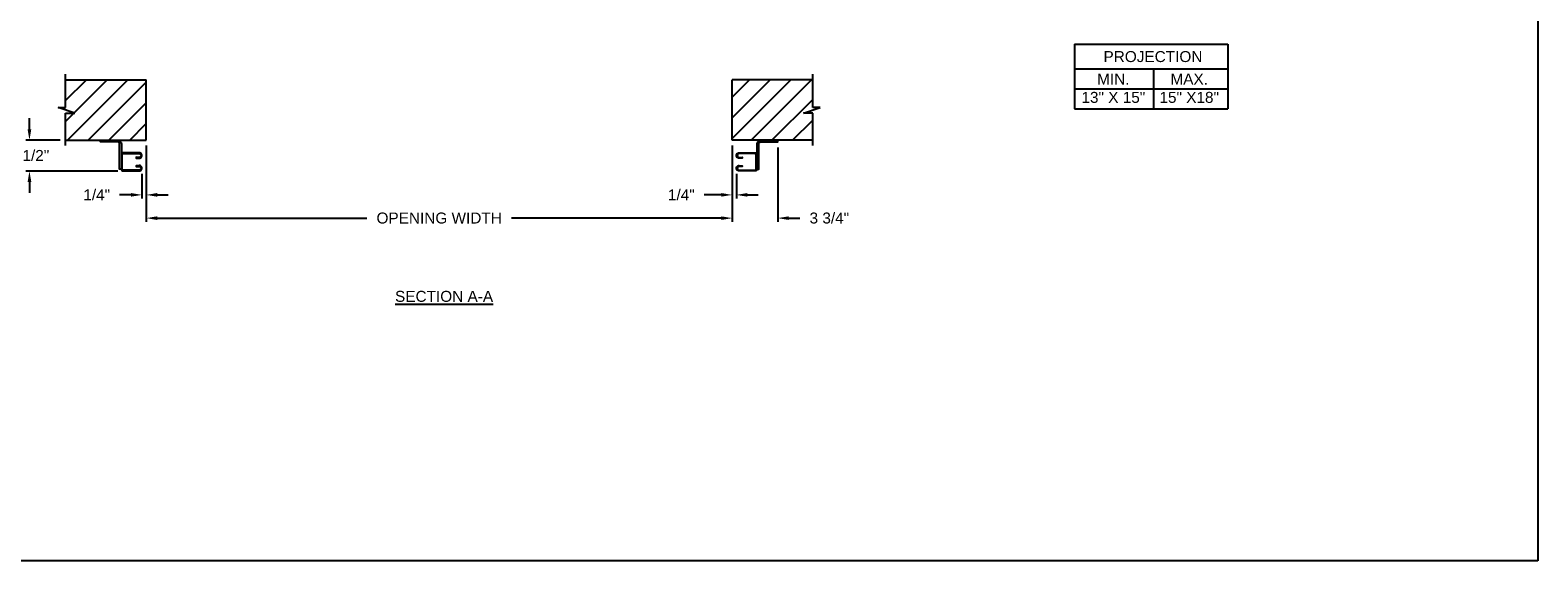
# Model space of a CAD drawing. Header units: inches. Extents: x 169.6 to 213.7, y 214.8 to 267.4.
# Tile 21 of 43: x 200.9 to 213.7, y 214.8 to 219.3. Entities that reach past the tile are written whole.
import ezdxf

# ---------------------------------------------------------------- set-up
doc = ezdxf.new("R2010")
doc.units = ezdxf.units.IN
doc.header["$LTSCALE"] = 0.25
doc.header["$MEASUREMENT"] = 0
doc.layers.add('ANNOTATIONS', color=1, linetype='Continuous')
doc.layers.add('RMZ RH F.O.H.', color=7, linetype='Continuous')
doc.styles.add('ARIAL', font='arial.ttf', dxfattribs={"height": 0.09375})
doc.dimstyles.new('STANDARD$0', dxfattribs={"dimtxt": 0.09375, "dimasz": 0.09375, "dimexe": 0.03125, "dimexo": 0.046875, "dimgap": 0.09, "dimtad": 0, "dimtih": 1, "dimtoh": 1, "dimdec": 4, "dimzin": 0, "dimdsep": 46, "dimtxsty": 'ARIAL', "dimcen": 0.09, "dimadec": 0, "dimazin": 0, "dimtfac": 1, "dimtdec": 4, "dimtofl": 0, "dimtmove": 0, "dimatfit": 1, "dimfxl": 1, "dimtolj": 1, "dimtzin": 0, "dimarcsym": 0})
pattern_1 = [(45, (5.81535, -39.41292), (-0.08838835, 0.08838835), [])]

# ---------------------------------------------------------------- blocks, each defined once
blk = doc.blocks.new('*D42')
at = {"layer": 'ANNOTATIONS', "color": 0, "lineweight": -2, "transparency": 16777216}
for p, q in [((201.848, 218.304), (201.848, 217.653)), ((206.848, 218.304), (206.848, 217.653)), ((201.942, 217.685), (203.732, 217.685)), ((206.754, 217.685), (204.964, 217.685))]:
    blk.add_line(p, q, dxfattribs=at)
at = {"layer": 'ANNOTATIONS', "color": 0, "transparency": 16777216}
for points in [[(201.942, 217.7), (201.942, 217.669), (201.848, 217.685)], [(206.754, 217.7), (206.754, 217.669), (206.848, 217.685)]]:
    blk.add_solid(points, dxfattribs=at)
at = {"layer": 'defpoints', "color": 0, "transparency": 16777216}
for p in [(201.848, 218.351), (206.848, 218.351), (206.848, 217.685)]:
    blk.add_point(p, dxfattribs=at)
at = {"layer": 'ANNOTATIONS', "color": 0, "transparency": 16777216, "insert": (204.348, 217.685), "char_height": 0.09375, "attachment_point": 5, "style": 'ARIAL'}
blk.add_mtext('\\A1;OPENING WIDTH', dxfattribs=at)
blk = doc.blocks.new('*D43')
at = {"layer": 'ANNOTATIONS', "color": 0, "lineweight": -2, "transparency": 16777216}
for p, q in [((206.848, 218.304), (206.848, 217.653)), ((207.236, 218.288), (207.236, 217.653)), ((206.754, 217.685), (206.66, 217.685)), ((207.33, 217.685), (207.424, 217.685))]:
    blk.add_line(p, q, dxfattribs=at)
at = {"layer": 'ANNOTATIONS', "color": 0, "transparency": 16777216}
for points in [[(206.754, 217.7), (206.754, 217.669), (206.848, 217.685)], [(207.33, 217.7), (207.33, 217.669), (207.236, 217.685)]]:
    blk.add_solid(points, dxfattribs=at)
at = {"layer": 'defpoints', "color": 0, "transparency": 16777216}
for p in [(206.848, 218.351), (207.236, 218.335), (207.236, 217.685)]:
    blk.add_point(p, dxfattribs=at)
at = {"layer": 'ANNOTATIONS', "color": 0, "transparency": 16777216, "insert": (207.677, 217.685), "char_height": 0.0938, "attachment_point": 5, "style": 'ARIAL'}
blk.add_mtext('\\A1;3 3/4"', dxfattribs=at)
blk = doc.blocks.new('*D44')
at = {"layer": 'ANNOTATIONS', "color": 0, "lineweight": -2, "transparency": 16777216}
for p, q in [((200.852, 218.444), (200.852, 218.538)), ((201.114, 218.351), (200.821, 218.351)), ((201.606, 218.087), (200.821, 218.087)), ((200.852, 217.993), (200.852, 217.9))]:
    blk.add_line(p, q, dxfattribs=at)
at = {"layer": 'ANNOTATIONS', "color": 0, "transparency": 16777216}
for points in [[(200.836, 218.444), (200.868, 218.444), (200.852, 218.351)], [(200.836, 217.993), (200.868, 217.993), (200.852, 218.087)]]:
    blk.add_solid(points, dxfattribs=at)
at = {"layer": 'defpoints', "color": 0, "transparency": 16777216}
for p in [(201.16, 218.351), (200.852, 218.087), (201.653, 218.087)]:
    blk.add_point(p, dxfattribs=at)
at = {"layer": 'ANNOTATIONS', "color": 0, "transparency": 16777216, "insert": (200.852, 218.219), "char_height": 0.0938, "attachment_point": 5, "style": 'ARIAL'}
blk.add_mtext('\\A1;2 1/2"', dxfattribs=at)
blk = doc.blocks.new('*D45')
at = {"layer": 'ANNOTATIONS', "color": 0, "lineweight": -2, "transparency": 16777216}
for p, q in [((201.848, 218.304), (201.848, 217.852)), ((201.812, 218.063), (201.812, 217.852)), ((201.718, 217.883), (201.62, 217.883)), ((201.942, 217.883), (202.035, 217.883))]:
    blk.add_line(p, q, dxfattribs=at)
at = {"layer": 'ANNOTATIONS', "color": 0, "transparency": 16777216}
for points in [[(201.718, 217.899), (201.718, 217.868), (201.812, 217.883)], [(201.942, 217.899), (201.942, 217.868), (201.848, 217.883)]]:
    blk.add_solid(points, dxfattribs=at)
at = {"layer": 'defpoints', "color": 0, "transparency": 16777216}
for p in [(201.848, 218.351), (201.812, 218.11), (201.812, 217.883)]:
    blk.add_point(p, dxfattribs=at)
at = {"layer": 'ANNOTATIONS', "color": 0, "transparency": 16777216, "insert": (201.426, 217.883), "char_height": 0.0938, "attachment_point": 5, "style": 'ARIAL'}
blk.add_mtext('\\A1;1/4"', dxfattribs=at)
blk = doc.blocks.new('*D46')
at = {"layer": 'ANNOTATIONS', "color": 0, "lineweight": -2, "transparency": 16777216}
for p, q in [((206.848, 218.304), (206.848, 217.852)), ((206.884, 218.063), (206.884, 217.852)), ((206.754, 217.883), (206.608, 217.883)), ((206.977, 217.883), (207.071, 217.883))]:
    blk.add_line(p, q, dxfattribs=at)
at = {"layer": 'ANNOTATIONS', "color": 0, "transparency": 16777216}
for points in [[(206.754, 217.899), (206.754, 217.868), (206.848, 217.883)], [(206.977, 217.899), (206.977, 217.868), (206.884, 217.883)]]:
    blk.add_solid(points, dxfattribs=at)
at = {"layer": 'defpoints', "color": 0, "transparency": 16777216}
for p in [(206.848, 218.351), (206.884, 218.11), (206.884, 217.883)]:
    blk.add_point(p, dxfattribs=at)
at = {"layer": 'ANNOTATIONS', "color": 0, "transparency": 16777216, "insert": (206.414, 217.883), "char_height": 0.0938, "attachment_point": 5, "style": 'ARIAL'}
blk.add_mtext('\\A1;1/4"', dxfattribs=at)

msp = doc.modelspace()

# ---------------------------------------------------------------- hatches: boundary and pattern name
at = {"layer": 'RMZ RH F.O.H.'}
h = msp.add_hatch(dxfattribs=at)
h.set_pattern_fill('ANSI31', color=256, style=0)
h.set_pattern_definition(pattern_1)
h.paths.add_polyline_path([(201.84794, 218.86626), (201.16044, 218.86626), (201.16044, 218.62906), (201.09634, 218.62906), (201.23841, 218.58215), (201.16044, 218.58215), (201.16044, 218.35064), (201.84794, 218.35064), (201.84794, 218.51314)])
h = msp.add_hatch(dxfattribs=at)
h.set_pattern_fill('ANSI31', color=256, style=0)
h.set_pattern_definition(pattern_1)
h.paths.add_polyline_path([(207.59954, 218.62906), (207.53544, 218.62906), (207.53544, 218.86626), (206.84794, 218.86626), (206.84794, 218.35064), (206.86611, 218.35064), (207.53544, 218.35064), (207.53544, 218.58215), (207.45747, 218.58215)])

# ---------------------------------------------------------------- linework, layer by layer
at = {"layer": 'ANNOTATIONS'}
for p, q in [((209.76939, 219.17039), (209.76939, 218.61902)), ((209.76939, 219.17039), (211.07716, 219.17039)), ((211.07716, 219.17039), (211.07716, 218.61902)), ((209.76939, 218.95892), (211.07716, 218.95892)), ((210.44225, 218.95892), (210.44225, 218.61902)), ((209.76939, 218.78897), (211.07716, 218.78897)), ((209.76939, 218.61902), (211.07716, 218.61902))]:
    msp.add_line(p, q, dxfattribs=at)
at = {"layer": 'defpoints'}
msp.add_lwpolyline([(213.72204, 214.75854), (194.25216, 214.75854), (194.25216, 227.49365), (213.72204, 227.49365)], close=True, dxfattribs=at)
at = {"layer": 'RMZ RH F.O.H.', "linetype": 'Continuous'}
for p, q in [((201.16044, 218.62906), (201.16044, 218.91314)), ((207.53544, 218.62906), (207.53544, 218.91314)), ((201.23841, 218.58215), (201.09634, 218.62906)), ((201.09634, 218.62906), (201.16044, 218.62906)), ((201.16044, 218.30376), (201.16044, 218.58215)), ((201.16044, 218.58215), (201.23841, 218.58215)), ((207.45747, 218.58215), (207.59954, 218.62906)), ((207.53544, 218.58215), (207.45747, 218.58215)), ((207.59954, 218.62906), (207.53544, 218.62906)), ((207.53544, 218.30376), (207.53544, 218.58215))]:
    msp.add_line(p, q, dxfattribs=at)
at = {"layer": 'RMZ RH F.O.H.'}
for p, q in [((201.16044, 218.86626), (201.84794, 218.86626)), ((201.84794, 218.35064), (201.84794, 218.86626)), ((206.84794, 218.35064), (206.84794, 218.86626)), ((207.53544, 218.86626), (206.84794, 218.86626)), ((201.16044, 218.35064), (201.84794, 218.35064)), ((207.53544, 218.35064), (206.84794, 218.35064))]:
    msp.add_line(p, q, dxfattribs=at)
at = {"layer": 'RMZ RH F.O.H.', "linetype": 'Continuous'}
for points in [[(201.63668, 218.31552), (201.63668, 218.10278), (201.62072, 218.10278), (201.62072, 218.31862, 0.39964715), (201.60467, 218.33501), (201.45952, 218.33501), (201.45952, 218.35064), (201.60157, 218.35064, -0.41421356)], [(207.0592, 218.31552), (207.0592, 218.10278), (207.07516, 218.10278), (207.07516, 218.31862, -0.39964715), (207.09121, 218.33501), (207.23636, 218.33501), (207.23636, 218.35064), (207.09431, 218.35064, 0.41421356)]]:
    msp.add_lwpolyline(points, format="xyb", close=True, dxfattribs=at)
for points in [[(201.63668, 218.10321, 0.41421356), (201.65273, 218.08716), (201.78864, 218.08716, 1.01792855), (201.78864, 218.13353), (201.76211, 218.13261), (201.76211, 218.12553), (201.78864, 218.12646, -1.0258964), (201.78864, 218.09423), (201.65278, 218.09423, -0.41421356), (201.64375, 218.10326), (201.64375, 218.22655, -0.41421356), (201.65278, 218.23558), (201.78864, 218.23558, -1.03553031), (201.78834, 218.20336), (201.76211, 218.20428), (201.76211, 218.1972), (201.78864, 218.19628, 1.01792855), (201.78864, 218.24265), (201.65273, 218.24265, 0.41421356), (201.63668, 218.2266)], [(207.0592, 218.10321, -0.41421356), (207.04315, 218.08716), (206.90724, 218.08716, -1.01792855), (206.90724, 218.13353), (206.93377, 218.13261), (206.93377, 218.12553), (206.90724, 218.12646, 1.0258964), (206.90724, 218.09423), (207.0431, 218.09423, 0.41421356), (207.05213, 218.10326), (207.05213, 218.22655, 0.41421356), (207.0431, 218.23558), (206.90724, 218.23558, 1.03553031), (206.90754, 218.20336), (206.93377, 218.20428), (206.93377, 218.1972), (206.90724, 218.19628, -1.01792855), (206.90724, 218.24265), (207.04315, 218.24265, -0.41421356), (207.0592, 218.2266)]]:
    msp.add_lwpolyline(points, format="xyb", dxfattribs=at)

# ---------------------------------------------------------------- texts
at = {"layer": 'ANNOTATIONS', "char_height": 0.09375, "attachment_point": 2, "style": 'ARIAL'}
for s, width, insert in [('PROJECTION ', 1.7594917, (210.43808, 219.11096)), ('MIN.\\P13" X 15" ', 0.6711642, (210.09996, 218.91897)), ('MAX.\\P15" X18"', 0.6567117, (210.74739, 218.91897))]:
    msp.add_mtext_dynamic_manual_height_columns(s, width=width, gutter_width=1.36268, heights=[0], dxfattribs=dict(at, insert=insert))
at = {"layer": 'ANNOTATIONS', "insert": (204.3897, 217.06383), "char_height": 0.09375, "width": 1.3823677, "attachment_point": 2, "style": 'ARIAL'}
msp.add_mtext('{\\LSECTION A-A}', dxfattribs=at)

# ---------------------------------------------------------------- dimensions: what is measured, and where the dimension line sits
at = {"layer": 'ANNOTATIONS'}
for base, p1, p2, angle, text, picture, middle in [((200.85199, 218.08716), (201.16044, 218.35064), (201.65273, 218.08716), 90, '2 1/2"', '*D44', (200.85199, 218.2189)), ((201.81224, 217.8833), (201.84794, 218.35064), (201.81224, 218.11035), 180, '1/4"', '*D45', (201.42605, 217.8833))]:
    dim = msp.add_linear_dim(base=base, p1=p1, p2=p2, angle=angle, text=text, dimstyle='STANDARD$0', dxfattribs=at)
    dim.commit()
    dim.dimension.update_dxf_attribs({"geometry": picture, "text_midpoint": middle, "dimtype": 160})
dim = msp.add_linear_dim(base=(206.84794, 217.68453), p1=(201.84794, 218.35064), p2=(206.84794, 218.35064), text='OPENING WIDTH', dimstyle='STANDARD$0', dxfattribs=at)
dim.commit()
dim.dimension.update_dxf_attribs({"geometry": '*D42', "text_midpoint": (204.34794, 217.68453)})
for base, p2, text, picture, middle in [((206.88364, 217.8833), (206.88364, 218.11035), '1/4"', '*D46', (206.41399, 217.8833)), ((207.23636, 217.68453), (207.23636, 218.33501), '3 3/4"', '*D43', (207.67693, 217.68453))]:
    dim = msp.add_linear_dim(base=base, p1=(206.84794, 218.35064), p2=p2, text=text, dimstyle='STANDARD$0', dxfattribs=at)
    dim.commit()
    dim.dimension.update_dxf_attribs({"geometry": picture, "text_midpoint": middle, "dimtype": 160})

doc.saveas('drawing.dxf')
